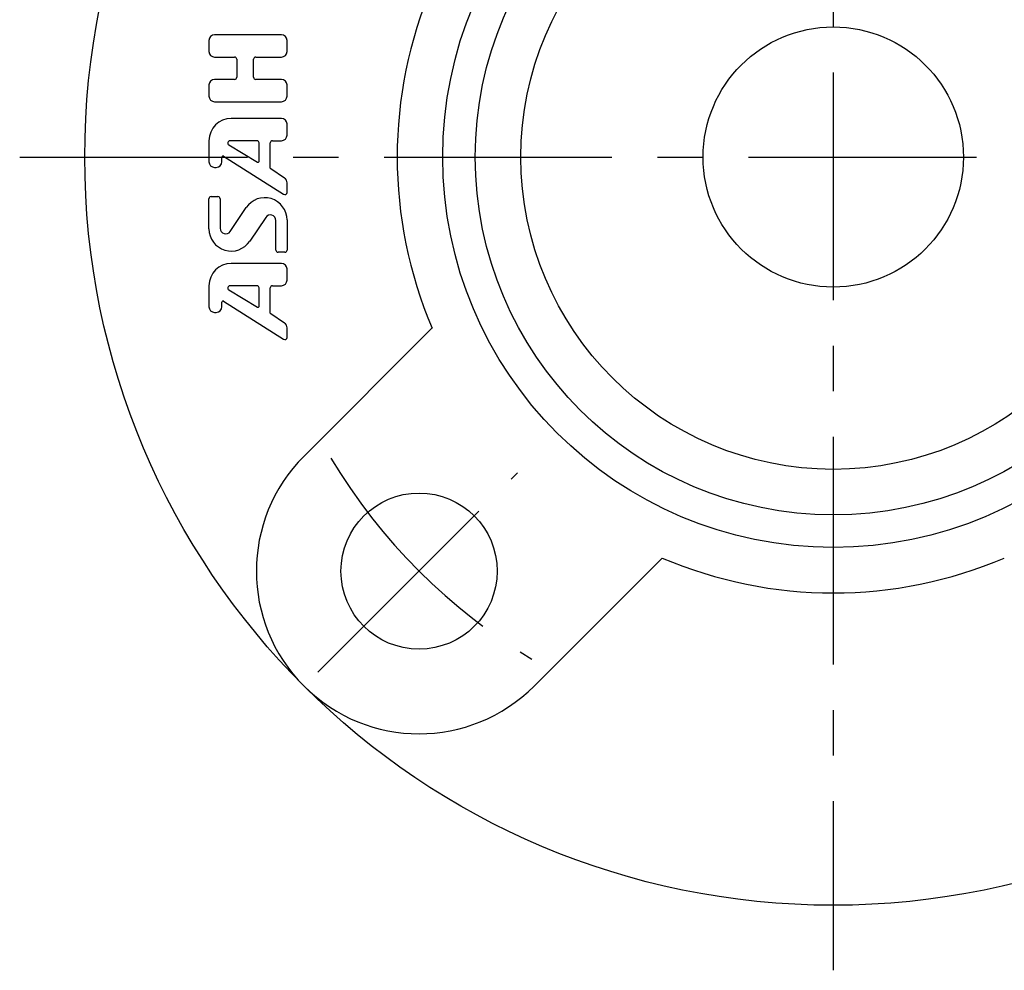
# Model space of a CAD drawing. Extents: x -62 to 142, y -62 to 142.
# Tile 1 of 9: x -62 to 13, y -62 to 11. Entities that reach past the tile are written whole.
import ezdxf

# ---------------------------------------------------------------- set-up
doc = ezdxf.new("R2010")
doc.units = 0
doc.header["$LTSCALE"] = 14
doc.linetypes.add('CENTER', pattern=[2, 1.25, -0.25, 0.25, -0.25])
doc.layers.get('0').update_dxf_attribs({"linetype": 'CONTINUOUS'})
doc.layers.add('1', color=3, linetype='CONTINUOUS')
doc.layers.add('CENTER', color=1, linetype='CENTER')

msp = doc.modelspace()

# ---------------------------------------------------------------- linework, layer by layer
for p, q in [((-40.659, -22.981), (-30.816, -13.138)), ((-22.981, -40.659), (-13.138, -30.816))]:
    msp.add_line(p, q)
for centre, radius in [((0, 0), 57.5), ((0, 0), 30), ((0, 0), 27.5), ((0, 0), 24), ((0, 0), 10), ((-31.82, -31.82), 6)]:
    msp.add_circle(centre, radius)
for centre, radius, start, end in [((0, 0), 33.5, 156.90905, 203.09095), ((-31.82, -31.82), 12.5, 135, 315), ((0, 0), 33.5, 246.90905, 293.09095)]:
    msp.add_arc(centre, radius, start, end)
at = {"layer": '1'}
for p, q in [((-42.39, 9.397), (-47.533, 9.397)), ((-47.961, 8.968), (-47.961, 8.111)), ((-41.961, 8.111), (-41.961, 8.968)), ((-47.533, 7.683), (-45.99, 7.683)), ((-44.361, 7.683), (-42.39, 7.683)), ((-45.818, 7.511), (-45.818, 6.14)), ((-44.533, 6.14), (-44.533, 7.511)), ((-47.961, 5.54), (-47.961, 4.683)), ((-45.99, 5.968), (-47.533, 5.968)), ((-42.39, 5.968), (-44.361, 5.968)), ((-41.961, 4.683), (-41.961, 5.54)), ((-47.533, 4.254), (-42.39, 4.254)), ((-42.39, 2.968), (-46.247, 2.968)), ((-41.961, 1.683), (-41.961, 2.54)), ((-47.961, 1.254), (-47.961, -0.366)), ((-46.431, 0.936), (-44.234, -0.382)), ((-44.276, 1.254), (-46.342, 1.254)), ((-44.104, -0.309), (-44.104, 1.083)), ((-43.247, -0.843), (-43.247, 1.083)), ((-43.076, 1.254), (-42.39, 1.254)), ((-46.834, 0.069), (-42.225, -2.864)), ((-46.966, -0.366), (-46.966, -0.003)), ((-47.533, -0.794), (-47.395, -0.794)), ((-42.152, -1.619), (-43.209, -0.914)), ((-41.961, -2.719), (-41.961, -1.975)), ((-47.961, -5.513), (-47.961, -3.203)), ((-47.79, -3.032), (-47.276, -3.032)), ((-47.104, -3.203), (-47.104, -5.473)), ((-46.319, -5.711), (-45.102, -3.886)), ((-43.604, -4.638), (-44.821, -6.464)), ((-42.818, -7.146), (-42.818, -4.876)), ((-41.961, -4.836), (-41.961, -7.146)), ((-42.133, -7.317), (-42.647, -7.317)), ((-42.39, -8.175), (-46.247, -8.175)), ((-41.961, -9.46), (-41.961, -8.603)), ((-47.961, -9.889), (-47.961, -11.509)), ((-46.431, -10.207), (-44.234, -11.525)), ((-44.276, -9.889), (-46.342, -9.889)), ((-44.104, -11.452), (-44.104, -10.06)), ((-43.247, -11.986), (-43.247, -10.06)), ((-43.076, -9.889), (-42.39, -9.889)), ((-46.966, -11.509), (-46.966, -11.146)), ((-46.834, -11.074), (-42.225, -14.007)), ((-47.537, -11.937), (-47.399, -11.937)), ((-42.151, -12.762), (-43.208, -12.057)), ((-41.96, -13.862), (-41.96, -13.118))]:
    msp.add_line(p, q, dxfattribs=at)
for centre, radius, start, end in [((-47.533, 8.968), 0.429, 90, 180), ((-42.39, 8.968), 0.429, 0, 90), ((-47.533, 8.111), 0.429, 180, 270), ((-45.99, 7.511), 0.171, 0, 90), ((-44.361, 7.511), 0.171, 90, 180), ((-42.39, 8.111), 0.429, 270, 0), ((-45.99, 6.14), 0.171, 270, 0), ((-44.361, 6.14), 0.171, 180, 270), ((-47.533, 5.54), 0.429, 90, 180), ((-42.39, 5.54), 0.429, 0, 90), ((-47.533, 4.683), 0.429, 180, 270), ((-42.39, 4.683), 0.429, 270, 0), ((-46.247, 1.254), 1.714, 90, 180), ((-42.39, 2.54), 0.429, 0, 90), ((-42.39, 1.683), 0.429, 270, 0), ((-46.342, 1.083), 0.171, 90, 239.03624), ((-44.276, 1.083), 0.171, 0, 90), ((-43.076, 1.083), 0.171, 90, 180), ((-46.88, -0.003), 0.0857, 57.52881, 180), ((-47.533, -0.366), 0.429, 180, 270), ((-47.395, -0.366), 0.429, 270, 0), ((-44.19, -0.309), 0.0857, 239.03624, 0), ((-43.161, -0.843), 0.0857, 180, 236.30993), ((-42.39, -1.975), 0.429, 0, 56.30993), ((-42.133, -2.719), 0.171, 237.52881, 0), ((-47.79, -3.203), 0.171, 90, 180), ((-47.276, -3.203), 0.171, 0, 90), ((-43.676, -4.836), 1.714, 0, 146.30993), ((-43.247, -4.876), 0.429, 0, 146.30993), ((-46.247, -5.513), 1.714, 180, 326.30993), ((-46.676, -5.473), 0.429, 180, 326.30993), ((-42.647, -7.146), 0.171, 180, 270), ((-42.133, -7.146), 0.171, 270, 0), ((-46.247, -9.889), 1.714, 90, 180), ((-42.39, -8.603), 0.429, 0, 90), ((-42.39, -9.46), 0.429, 270, 0), ((-46.342, -10.06), 0.171, 90, 239.03624), ((-44.276, -10.06), 0.171, 0, 90), ((-43.076, -10.06), 0.171, 90, 180), ((-46.88, -11.146), 0.0857, 57.52881, 180), ((-47.533, -11.509), 0.429, 180, 270), ((-47.395, -11.509), 0.429, 270, 0), ((-44.19, -11.452), 0.0857, 239.03624, 0), ((-43.16, -11.986), 0.0857, 180, 236.30993), ((-42.389, -13.118), 0.429, 0, 56.30993), ((-42.133, -13.862), 0.171, 237.52881, 0)]:
    msp.add_arc(centre, radius, start, end, dxfattribs=at)
at = {"layer": 'CENTER'}
for p, q in [((0, 62.5), (0, -62.5)), ((-62.5, 0), (62.5, 0)), ((-39.598, -39.598), (-24.271, -24.271))]:
    msp.add_line(p, q, dxfattribs=at)
msp.add_arc((0, 0), 45, 210.95926, 239.04074, dxfattribs=at)

doc.saveas('drawing.dxf')
